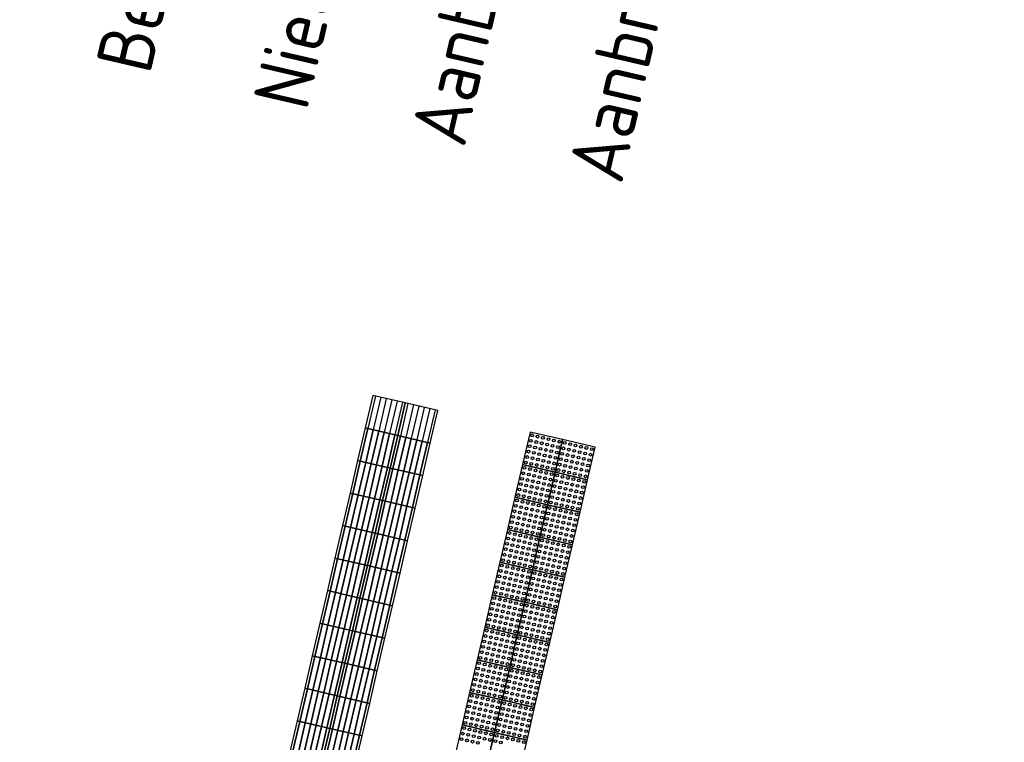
# Model space of a CAD drawing. Header units: metres. Extents: x 116958 to 118326, y 475500 to 477904.
# Tile 48 of 256: x 117847.99 to 117856.83, y 475938.35 to 475944.83. Entities that reach past the tile are written whole.
import ezdxf

# ---------------------------------------------------------------- set-up
doc = ezdxf.new("R2010")
doc.units = ezdxf.units.M
doc.header["$LTSCALE"] = 0.2
doc.layers.add('X-XX-AL-LEGENDA', color=2, linetype='Continuous')
doc.styles.get("Standard").update_dxf_attribs({"font": 'isocp.shx'})

msp = doc.modelspace()

# ---------------------------------------------------------------- linework, layer by layer
at = {"layer": 'X-XX-AL-LEGENDA', "color": 1}
for points in [[(117851.0919, 475941.1681), (117851.3841, 475941.1003), (117851.452, 475941.3925), (117851.1598, 475941.4604)], [(117851.3841, 475941.1003), (117851.6763, 475941.0324), (117851.7442, 475941.3246), (117851.452, 475941.3925)], [(117851.024, 475940.8759), (117851.3162, 475940.808), (117851.3841, 475941.1003), (117851.0919, 475941.1681)], [(117851.3162, 475940.808), (117851.6084, 475940.7402), (117851.6763, 475941.0324), (117851.3841, 475941.1003), (117851.3162, 475940.808)], [(117852.8649, 475941.0635), (117852.5726, 475941.1314), (117852.5048, 475940.8392), (117852.797, 475940.7713)], [(117853.1571, 475940.9956), (117852.8649, 475941.0635), (117852.797, 475940.7713), (117853.0892, 475940.7034)], [(117850.9561, 475940.5837), (117851.2483, 475940.5158), (117851.3162, 475940.808), (117851.024, 475940.8759)], [(117851.2483, 475940.5158), (117851.5406, 475940.4479), (117851.6084, 475940.7402), (117851.3162, 475940.808), (117851.2483, 475940.5158)], [(117852.797, 475940.7713), (117852.5048, 475940.8392), (117852.4369, 475940.547), (117852.7291, 475940.4791)], [(117853.0892, 475940.7034), (117852.797, 475940.7713), (117852.7291, 475940.4791), (117853.0213, 475940.4112), (117853.0892, 475940.7034)], [(117850.8882, 475940.2915), (117851.1805, 475940.2236), (117851.2483, 475940.5158), (117850.9561, 475940.5837)], [(117852.7291, 475940.4791), (117852.4369, 475940.547), (117852.369, 475940.2547), (117852.6612, 475940.1869)], [(117851.1805, 475940.2236), (117851.4727, 475940.1557), (117851.5406, 475940.4479), (117851.2483, 475940.5158), (117851.1805, 475940.2236)], [(117853.0213, 475940.4112), (117852.7291, 475940.4791), (117852.6612, 475940.1869), (117852.9534, 475940.119), (117853.0213, 475940.4112)], [(117850.8204, 475939.9993), (117851.1126, 475939.9314), (117851.1805, 475940.2236), (117850.8882, 475940.2915)], [(117851.1126, 475939.9314), (117851.4048, 475939.8635), (117851.4727, 475940.1557), (117851.1805, 475940.2236)], [(117852.6612, 475940.1869), (117852.369, 475940.2547), (117852.3011, 475939.9625), (117852.5933, 475939.8946)], [(117852.9534, 475940.119), (117852.6612, 475940.1869), (117852.5933, 475939.8946), (117852.8855, 475939.8267), (117852.9534, 475940.119)], [(117850.7525, 475939.707), (117851.0447, 475939.6392), (117851.1126, 475939.9314), (117850.8204, 475939.9993)], [(117851.0447, 475939.6392), (117851.3369, 475939.5713), (117851.4048, 475939.8635), (117851.1126, 475939.9314), (117851.0447, 475939.6392)], [(117852.5933, 475939.8946), (117852.3011, 475939.9625), (117852.2332, 475939.6703), (117852.5254, 475939.6024)], [(117852.8855, 475939.8267), (117852.5933, 475939.8946), (117852.5254, 475939.6024), (117852.8177, 475939.5345)], [(117850.6846, 475939.4148), (117850.9768, 475939.3469), (117851.0447, 475939.6392), (117850.7525, 475939.707)], [(117852.5254, 475939.6024), (117852.2332, 475939.6703), (117852.1653, 475939.3781), (117852.4576, 475939.3102)], [(117850.9768, 475939.3469), (117851.269, 475939.2791), (117851.3369, 475939.5713), (117851.0447, 475939.6392), (117850.9768, 475939.3469)], [(117852.8177, 475939.5345), (117852.5254, 475939.6024), (117852.4576, 475939.3102), (117852.7498, 475939.2423), (117852.8177, 475939.5345)], [(117850.6167, 475939.1226), (117850.9089, 475939.0547), (117850.9768, 475939.3469), (117850.6846, 475939.4148)], [(117852.4576, 475939.3102), (117852.1653, 475939.3781), (117852.0974, 475939.0859), (117852.3897, 475939.018)], [(117850.9089, 475939.0547), (117851.2011, 475938.9868), (117851.269, 475939.2791), (117850.9768, 475939.3469), (117850.9089, 475939.0547)], [(117852.7498, 475939.2423), (117852.4576, 475939.3102), (117852.3897, 475939.018), (117852.6819, 475938.9501), (117852.7498, 475939.2423)], [(117850.5488, 475938.8304), (117850.841, 475938.7625), (117850.9089, 475939.0547), (117850.6167, 475939.1226)], [(117850.841, 475938.7625), (117851.1333, 475938.6946), (117851.2011, 475938.9868), (117850.9089, 475939.0547)], [(117852.3897, 475939.018), (117852.0974, 475939.0859), (117852.0296, 475938.7936), (117852.3218, 475938.7258)], [(117852.6819, 475938.9501), (117852.3897, 475939.018), (117852.3218, 475938.7258), (117852.614, 475938.6579), (117852.6819, 475938.9501)], [(117850.4809, 475938.5382), (117850.7732, 475938.4703), (117850.841, 475938.7625), (117850.5488, 475938.8304)], [(117850.7732, 475938.4703), (117851.0654, 475938.4024), (117851.1333, 475938.6946), (117850.841, 475938.7625), (117850.7732, 475938.4703)], [(117852.3218, 475938.7258), (117852.0296, 475938.7936), (117851.9617, 475938.5014), (117852.2539, 475938.4335)], [(117852.614, 475938.6579), (117852.3218, 475938.7258), (117852.2539, 475938.4335), (117852.5461, 475938.3657)], [(117850.4131, 475938.246), (117850.7053, 475938.1781), (117850.7732, 475938.4703), (117850.4809, 475938.5382)], [(117852.2539, 475938.4335), (117851.9617, 475938.5014), (117851.8938, 475938.2092), (117852.186, 475938.1413)], [(117850.7053, 475938.1781), (117850.9975, 475938.1102), (117851.0654, 475938.4024), (117850.7732, 475938.4703), (117850.7053, 475938.1781)], [(117852.5461, 475938.3657), (117852.2539, 475938.4335), (117852.186, 475938.1413), (117852.4782, 475938.0734), (117852.5461, 475938.3657)]]:
    msp.add_lwpolyline(points, close=True, dxfattribs=at)
at = {"layer": 'X-XX-AL-LEGENDA', "color": 41}
for points in [[(117851.1841, 475941.4547), (117851.1162, 475941.1625)], [(117851.2328, 475941.4434), (117851.1649, 475941.1512)], [(117851.2815, 475941.4321), (117851.2137, 475941.1399)], [(117851.3302, 475941.4208), (117851.2624, 475941.1285)], [(117851.3789, 475941.4094), (117851.3111, 475941.1172)], [(117851.4276, 475941.3981), (117851.3598, 475941.1059)], [(117851.4763, 475941.3868), (117851.4085, 475941.0946)], [(117851.5251, 475941.3755), (117851.4572, 475941.0833)], [(117851.5738, 475941.3642), (117851.5059, 475941.072)], [(117851.6225, 475941.3529), (117851.5546, 475941.0607)], [(117851.6712, 475941.3416), (117851.6033, 475941.0493)], [(117851.7199, 475941.3303), (117851.652, 475941.038)], [(117851.1162, 475941.1625), (117851.0484, 475940.8703), (117851.1162, 475941.1625)], [(117851.165, 475941.1512), (117851.0971, 475940.859), (117851.165, 475941.1512)], [(117851.2137, 475941.1399), (117851.1458, 475940.8476), (117851.2137, 475941.1399)], [(117851.2624, 475941.1285), (117851.1945, 475940.8363), (117851.2624, 475941.1285)], [(117851.3111, 475941.1172), (117851.2432, 475940.825), (117851.3111, 475941.1172)], [(117851.3598, 475941.1059), (117851.2919, 475940.8137), (117851.3598, 475941.1059)], [(117851.4085, 475941.0946), (117851.3406, 475940.8024), (117851.4085, 475941.0946)], [(117851.4572, 475941.0833), (117851.3893, 475940.7911), (117851.4572, 475941.0833)], [(117851.5059, 475941.072), (117851.438, 475940.7798), (117851.5059, 475941.072)], [(117851.5546, 475941.0607), (117851.4867, 475940.7684), (117851.5546, 475941.0607)], [(117851.6033, 475941.0493), (117851.5354, 475940.7571), (117851.6033, 475941.0493)], [(117851.652, 475941.038), (117851.5841, 475940.7458), (117851.652, 475941.038)], [(117851.0484, 475940.8703), (117850.9805, 475940.578), (117851.0484, 475940.8703)], [(117851.0971, 475940.859), (117851.0292, 475940.5667), (117851.0971, 475940.859)], [(117851.1458, 475940.8476), (117851.0779, 475940.5554), (117851.1458, 475940.8476)], [(117851.1945, 475940.8363), (117851.1266, 475940.5441), (117851.1945, 475940.8363)], [(117851.2432, 475940.825), (117851.1753, 475940.5328), (117851.2432, 475940.825)], [(117851.2919, 475940.8137), (117851.224, 475940.5215), (117851.2919, 475940.8137)], [(117851.3406, 475940.8024), (117851.2727, 475940.5102), (117851.3406, 475940.8024)], [(117851.3893, 475940.7911), (117851.3214, 475940.4989), (117851.3893, 475940.7911)], [(117851.438, 475940.7798), (117851.3701, 475940.4875), (117851.438, 475940.7798)], [(117851.4867, 475940.7684), (117851.4188, 475940.4762), (117851.4867, 475940.7684)], [(117851.5354, 475940.7571), (117851.4675, 475940.4649), (117851.5354, 475940.7571)], [(117851.5841, 475940.7458), (117851.5162, 475940.4536), (117851.5841, 475940.7458)], [(117850.9805, 475940.578), (117850.9126, 475940.2858), (117850.9805, 475940.578)], [(117851.0292, 475940.5667), (117850.9613, 475940.2745), (117851.0292, 475940.5667)], [(117851.0779, 475940.5554), (117851.01, 475940.2632), (117851.0779, 475940.5554)], [(117851.1266, 475940.5441), (117851.0587, 475940.2519), (117851.1266, 475940.5441)], [(117851.1753, 475940.5328), (117851.1074, 475940.2406), (117851.1753, 475940.5328)], [(117851.224, 475940.5215), (117851.1561, 475940.2293), (117851.224, 475940.5215)], [(117851.2727, 475940.5102), (117851.2048, 475940.2179), (117851.2727, 475940.5102)], [(117851.3214, 475940.4989), (117851.2535, 475940.2066), (117851.3214, 475940.4989)], [(117851.3701, 475940.4875), (117851.3022, 475940.1953), (117851.3701, 475940.4875)], [(117851.4188, 475940.4762), (117851.3509, 475940.184), (117851.4188, 475940.4762)], [(117851.4675, 475940.4649), (117851.3996, 475940.1727), (117851.4675, 475940.4649)], [(117851.5162, 475940.4536), (117851.4483, 475940.1614), (117851.5162, 475940.4536)], [(117850.9126, 475940.2858), (117850.8447, 475939.9936), (117850.9126, 475940.2858)], [(117850.9613, 475940.2745), (117850.8934, 475939.9823), (117850.9613, 475940.2745)], [(117851.01, 475940.2632), (117850.9421, 475939.971), (117851.01, 475940.2632)], [(117851.0587, 475940.2519), (117850.9908, 475939.9597), (117851.0587, 475940.2519)], [(117851.1074, 475940.2406), (117851.0395, 475939.9484), (117851.1074, 475940.2406)], [(117851.1561, 475940.2293), (117851.0882, 475939.937), (117851.1561, 475940.2293)], [(117851.2048, 475940.2179), (117851.1369, 475939.9257), (117851.2048, 475940.2179)], [(117851.2535, 475940.2066), (117851.1856, 475939.9144), (117851.2535, 475940.2066)], [(117851.3022, 475940.1953), (117851.2343, 475939.9031), (117851.3022, 475940.1953)], [(117851.3509, 475940.184), (117851.283, 475939.8918), (117851.3509, 475940.184)], [(117851.3996, 475940.1727), (117851.3317, 475939.8805), (117851.3996, 475940.1727)], [(117851.4483, 475940.1614), (117851.3804, 475939.8692), (117851.4483, 475940.1614)], [(117850.8447, 475939.9936), (117850.7768, 475939.7014), (117850.8447, 475939.9936)], [(117850.8934, 475939.9823), (117850.8255, 475939.6901), (117850.8934, 475939.9823)], [(117850.9421, 475939.971), (117850.8742, 475939.6788), (117850.9421, 475939.971)], [(117850.9908, 475939.9597), (117850.9229, 475939.6675), (117850.9908, 475939.9597)], [(117851.0395, 475939.9484), (117850.9716, 475939.6561), (117851.0395, 475939.9484)], [(117851.0882, 475939.937), (117851.0203, 475939.6448), (117851.0882, 475939.937)], [(117851.1369, 475939.9257), (117851.069, 475939.6335), (117851.1369, 475939.9257)], [(117851.1856, 475939.9144), (117851.1177, 475939.6222), (117851.1856, 475939.9144)], [(117851.2343, 475939.9031), (117851.1665, 475939.6109), (117851.2343, 475939.9031)], [(117851.283, 475939.8918), (117851.2152, 475939.5996), (117851.283, 475939.8918)], [(117851.3317, 475939.8805), (117851.2639, 475939.5883), (117851.3317, 475939.8805)], [(117851.3804, 475939.8692), (117851.3126, 475939.5769), (117851.3804, 475939.8692)], [(117850.7768, 475939.7014), (117850.7089, 475939.4092), (117850.7768, 475939.7014)], [(117850.8255, 475939.6901), (117850.7576, 475939.3979), (117850.8255, 475939.6901)], [(117850.8742, 475939.6788), (117850.8063, 475939.3865), (117850.8742, 475939.6788)], [(117850.9229, 475939.6675), (117850.8551, 475939.3752), (117850.9229, 475939.6675)], [(117850.9716, 475939.6561), (117850.9038, 475939.3639), (117850.9716, 475939.6561)], [(117851.0203, 475939.6448), (117850.9525, 475939.3526), (117851.0203, 475939.6448)], [(117851.069, 475939.6335), (117851.0012, 475939.3413), (117851.069, 475939.6335)], [(117851.1177, 475939.6222), (117851.0499, 475939.33), (117851.1177, 475939.6222)], [(117851.1665, 475939.6109), (117851.0986, 475939.3187), (117851.1665, 475939.6109)], [(117851.2152, 475939.5996), (117851.1473, 475939.3073), (117851.2152, 475939.5996)], [(117851.2639, 475939.5883), (117851.196, 475939.296), (117851.2639, 475939.5883)], [(117851.3126, 475939.5769), (117851.2447, 475939.2847), (117851.3126, 475939.5769)], [(117850.7089, 475939.4092), (117850.6411, 475939.117), (117850.7089, 475939.4092)], [(117850.7576, 475939.3979), (117850.6898, 475939.1056), (117850.7576, 475939.3979)], [(117850.8063, 475939.3865), (117850.7385, 475939.0943), (117850.8063, 475939.3865)], [(117850.8551, 475939.3752), (117850.7872, 475939.083), (117850.8551, 475939.3752)], [(117850.9038, 475939.3639), (117850.8359, 475939.0717), (117850.9038, 475939.3639)], [(117850.9525, 475939.3526), (117850.8846, 475939.0604), (117850.9525, 475939.3526)], [(117851.0012, 475939.3413), (117850.9333, 475939.0491), (117851.0012, 475939.3413)], [(117851.0499, 475939.33), (117850.982, 475939.0378), (117851.0499, 475939.33)], [(117851.0986, 475939.3187), (117851.0307, 475939.0264), (117851.0986, 475939.3187)], [(117851.1473, 475939.3073), (117851.0794, 475939.0151), (117851.1473, 475939.3073)], [(117851.196, 475939.296), (117851.1281, 475939.0038), (117851.196, 475939.296)], [(117851.2447, 475939.2847), (117851.1768, 475938.9925), (117851.2447, 475939.2847)], [(117850.6411, 475939.117), (117850.5732, 475938.8247), (117850.6411, 475939.117)], [(117850.6898, 475939.1056), (117850.6219, 475938.8134), (117850.6898, 475939.1056)], [(117850.7385, 475939.0943), (117850.6706, 475938.8021), (117850.7385, 475939.0943)], [(117850.7872, 475939.083), (117850.7193, 475938.7908), (117850.7872, 475939.083)], [(117850.8359, 475939.0717), (117850.768, 475938.7795), (117850.8359, 475939.0717)], [(117850.8846, 475939.0604), (117850.8167, 475938.7682), (117850.8846, 475939.0604)], [(117850.9333, 475939.0491), (117850.8654, 475938.7569), (117850.9333, 475939.0491)], [(117850.982, 475939.0378), (117850.9141, 475938.7455), (117850.982, 475939.0378)], [(117851.0307, 475939.0264), (117850.9628, 475938.7342), (117851.0307, 475939.0264)], [(117851.0794, 475939.0151), (117851.0115, 475938.7229), (117851.0794, 475939.0151)], [(117851.1281, 475939.0038), (117851.0602, 475938.7116), (117851.1281, 475939.0038)], [(117851.1768, 475938.9925), (117851.1089, 475938.7003), (117851.1768, 475938.9925)], [(117850.5732, 475938.8247), (117850.5053, 475938.5325), (117850.5732, 475938.8247)], [(117850.6219, 475938.8134), (117850.554, 475938.5212), (117850.6219, 475938.8134)], [(117850.6706, 475938.8021), (117850.6027, 475938.5099), (117850.6706, 475938.8021)], [(117850.7193, 475938.7908), (117850.6514, 475938.4986), (117850.7193, 475938.7908)], [(117850.768, 475938.7795), (117850.7001, 475938.4873), (117850.768, 475938.7795)], [(117850.8167, 475938.7682), (117850.7488, 475938.4759), (117850.8167, 475938.7682)], [(117850.8654, 475938.7569), (117850.7975, 475938.4646), (117850.8654, 475938.7569)], [(117850.9141, 475938.7455), (117850.8462, 475938.4533), (117850.9141, 475938.7455)], [(117850.9628, 475938.7342), (117850.8949, 475938.442), (117850.9628, 475938.7342)], [(117851.0115, 475938.7229), (117850.9436, 475938.4307), (117851.0115, 475938.7229)], [(117851.0602, 475938.7116), (117850.9923, 475938.4194), (117851.0602, 475938.7116)], [(117851.1089, 475938.7003), (117851.041, 475938.4081), (117851.1089, 475938.7003)], [(117850.5053, 475938.5325), (117850.4374, 475938.2403), (117850.5053, 475938.5325)], [(117850.554, 475938.5212), (117850.4861, 475938.229), (117850.554, 475938.5212)], [(117850.6027, 475938.5099), (117850.5348, 475938.2177), (117850.6027, 475938.5099)], [(117850.6514, 475938.4986), (117850.5835, 475938.2064), (117850.6514, 475938.4986)], [(117850.7001, 475938.4873), (117850.6322, 475938.195), (117850.7001, 475938.4873)], [(117850.7488, 475938.4759), (117850.6809, 475938.1837), (117850.7488, 475938.4759)], [(117850.7975, 475938.4646), (117850.7296, 475938.1724), (117850.7975, 475938.4646)], [(117850.8462, 475938.4533), (117850.7783, 475938.1611), (117850.8462, 475938.4533)], [(117850.8949, 475938.442), (117850.827, 475938.1498), (117850.8949, 475938.442)], [(117850.9436, 475938.4307), (117850.8757, 475938.1385), (117850.9436, 475938.4307)], [(117850.9923, 475938.4194), (117850.9244, 475938.1272), (117850.9923, 475938.4194)], [(117851.041, 475938.4081), (117850.9731, 475938.1158), (117851.041, 475938.4081)]]:
    msp.add_lwpolyline(points, dxfattribs=at)
at = {"layer": 'X-XX-AL-LEGENDA', "color": 8}
for centre in [(117852.58, 475941.0527), (117852.5913, 475941.1014), (117852.64, 475941.0901), (117852.6887, 475941.0788), (117852.7374, 475941.0674), (117852.7861, 475941.0561), (117852.8348, 475941.0448), (117852.5574, 475940.9553), (117852.5687, 475941.004), (117852.6174, 475940.9927), (117852.6287, 475941.0414), (117852.6661, 475940.9813), (117852.6774, 475941.0301), (117852.7148, 475940.97), (117852.7261, 475941.0187), (117852.7635, 475940.9587), (117852.7748, 475941.0074), (117852.8235, 475940.9961), (117852.8722, 475940.9848), (117852.8835, 475941.0335), (117852.9209, 475940.9735), (117852.9323, 475941.0222), (117852.9696, 475940.9622), (117852.981, 475941.0109), (117853.0297, 475940.9996), (117853.0784, 475940.9882), (117853.1271, 475940.9769), (117852.5461, 475940.9066), (117852.5948, 475940.8953), (117852.6061, 475940.944), (117852.6435, 475940.8839), (117852.6548, 475940.9326), (117852.6922, 475940.8726), (117852.7035, 475940.9213), (117852.7522, 475940.91), (117852.8009, 475940.8987), (117852.8122, 475940.9474), (117852.8496, 475940.8874), (117852.8609, 475940.9361), (117852.8983, 475940.8761), (117852.9096, 475940.9248), (117852.9583, 475940.9135), (117853.007, 475940.9022), (117853.0183, 475940.9509), (117853.0557, 475940.8908), (117853.067, 475940.9395), (117853.1044, 475940.8795), (117853.1158, 475940.9282), (117852.5234, 475940.8092), (117852.5348, 475940.8579), (117852.5722, 475940.7979), (117852.5835, 475940.8466), (117852.6209, 475940.7865), (117852.6322, 475940.8352), (117852.6809, 475940.8239), (117852.7296, 475940.8126), (117852.7409, 475940.8613), (117852.7783, 475940.8013), (117852.7896, 475940.85), (117852.827, 475940.79), (117852.8383, 475940.8387), (117852.8757, 475940.7787), (117852.887, 475940.8274), (117852.9357, 475940.8161), (117852.947, 475940.8648), (117852.9844, 475940.8047), (117852.9957, 475940.8534), (117853.0331, 475940.7934), (117853.0444, 475940.8421), (117853.0818, 475940.7821), (117853.0931, 475940.8308), (117852.5008, 475940.7118), (117852.5121, 475940.7605), (117852.5495, 475940.7004), (117852.5608, 475940.7491), (117852.5982, 475940.6891), (117852.6095, 475940.7378), (117852.6582, 475940.7265), (117852.6696, 475940.7752), (117852.7069, 475940.7152), (117852.7183, 475940.7639), (117852.7556, 475940.7039), (117852.767, 475940.7526), (117852.8044, 475940.6926), (117852.8157, 475940.7413), (117852.8644, 475940.73), (117852.9131, 475940.7187), (117852.9244, 475940.7674), (117852.9618, 475940.7073), (117852.9731, 475940.756), (117853.0105, 475940.696), (117853.0218, 475940.7447), (117853.0705, 475940.7334), (117852.4782, 475940.6144), (117852.4895, 475940.6631), (117852.5269, 475940.603), (117852.5382, 475940.6517), (117852.5869, 475940.6404), (117852.6356, 475940.6291), (117852.6469, 475940.6778), (117852.6843, 475940.6178), (117852.6956, 475940.6665), (117852.733, 475940.6065), (117852.7443, 475940.6552), (117852.793, 475940.6439), (117852.8417, 475940.6326), (117852.8531, 475940.6813), (117852.8904, 475940.6212), (117852.9018, 475940.6699), (117852.9391, 475940.6099), (117852.9505, 475940.6586), (117852.9992, 475940.6473), (117853.0479, 475940.636), (117853.0592, 475940.6847), (117852.4556, 475940.5169), (117852.4669, 475940.5656), (117852.5156, 475940.5543), (117852.5643, 475940.543), (117852.5756, 475940.5917), (117852.613, 475940.5317), (117852.6243, 475940.5804), (117852.6617, 475940.5204), (117852.673, 475940.5691), (117852.7217, 475940.5578), (117852.7704, 475940.5465), (117852.7817, 475940.5952), (117852.8191, 475940.5352), (117852.8304, 475940.5839), (117852.8678, 475940.5238), (117852.8791, 475940.5725), (117852.9165, 475940.5125), (117852.9278, 475940.5612), (117852.9765, 475940.5499), (117852.9879, 475940.5986), (117853.0252, 475940.5386), (117853.0366, 475940.5873), (117852.4442, 475940.4682), (117852.493, 475940.4569), (117852.5043, 475940.5056), (117852.5417, 475940.4456), (117852.553, 475940.4943), (117852.5904, 475940.4343), (117852.6017, 475940.483), (117852.6391, 475940.423), (117852.6504, 475940.4717), (117852.6991, 475940.4604), (117852.7104, 475940.5091), (117852.7478, 475940.4491), (117852.7591, 475940.4978), (117852.7965, 475940.4377), (117852.8078, 475940.4865), (117852.8452, 475940.4264), (117852.8565, 475940.4751), (117852.9052, 475940.4638), (117852.9539, 475940.4525), (117852.9652, 475940.5012), (117853.0026, 475940.4412), (117853.0139, 475940.4899), (117852.4216, 475940.3708), (117852.4329, 475940.4195), (117852.4703, 475940.3595), (117852.4816, 475940.4082), (117852.519, 475940.3482), (117852.5303, 475940.3969), (117852.5677, 475940.3369), (117852.579, 475940.3856), (117852.6277, 475940.3743), (117852.6765, 475940.363), (117852.6878, 475940.4117), (117852.7252, 475940.3517), (117852.7365, 475940.4004), (117852.7739, 475940.3403), (117852.7852, 475940.389), (117852.8339, 475940.3777), (117852.8826, 475940.3664), (117852.8939, 475940.4151), (117852.9313, 475940.3551), (117852.9426, 475940.4038), (117852.98, 475940.3438), (117852.9913, 475940.3925), (117852.399, 475940.2734), (117852.4103, 475940.3221), (117852.4477, 475940.2621), (117852.459, 475940.3108), (117852.4964, 475940.2508), (117852.5077, 475940.2995), (117852.5564, 475940.2882), (117852.6051, 475940.2769), (117852.6164, 475940.3256), (117852.6538, 475940.2656), (117852.6651, 475940.3143), (117852.7025, 475940.2542), (117852.7138, 475940.303), (117852.7625, 475940.2916), (117852.8112, 475940.2803), (117852.8226, 475940.329), (117852.8599, 475940.269), (117852.8713, 475940.3177), (117852.9087, 475940.2577), (117852.92, 475940.3064), (117852.9574, 475940.2464), (117852.9687, 475940.2951), (117852.3764, 475940.176), (117852.3877, 475940.2247), (117852.4251, 475940.1647), (117852.4364, 475940.2134), (117852.4851, 475940.2021), (117852.5338, 475940.1908), (117852.5451, 475940.2395), (117852.5825, 475940.1795), (117852.5938, 475940.2282), (117852.6312, 475940.1682), (117852.6425, 475940.2169), (117852.6912, 475940.2055), (117852.7399, 475940.1942), (117852.7512, 475940.2429), (117852.7886, 475940.1829), (117852.7999, 475940.2316), (117852.8373, 475940.1716), (117852.8486, 475940.2203), (117852.886, 475940.1603), (117852.8973, 475940.209), (117852.946, 475940.1977), (117852.3537, 475940.0786), (117852.3651, 475940.1273), (117852.4138, 475940.116), (117852.4625, 475940.1047), (117852.4738, 475940.1534), (117852.5112, 475940.0934), (117852.5225, 475940.1421), (117852.5599, 475940.0821), (117852.5712, 475940.1308), (117852.6086, 475940.0708), (117852.6199, 475940.1195), (117852.6686, 475940.1081), (117852.6799, 475940.1568), (117852.7173, 475940.0968), (117852.7286, 475940.1455), (117852.766, 475940.0855), (117852.7773, 475940.1342), (117852.8147, 475940.0742), (117852.826, 475940.1229), (117852.8747, 475940.1116), (117852.9234, 475940.1003), (117852.9347, 475940.149), (117852.3311, 475939.9812), (117852.3424, 475940.0299), (117852.3911, 475940.0186), (117852.4024, 475940.0673), (117852.4398, 475940.0073), (117852.4511, 475940.056), (117852.4885, 475939.996), (117852.4998, 475940.0447), (117852.5372, 475939.9847), (117852.5485, 475940.0334), (117852.5973, 475940.022), (117852.646, 475940.0107), (117852.6573, 475940.0594), (117852.6947, 475939.9994), (117852.706, 475940.0481), (117852.7434, 475939.9881), (117852.7547, 475940.0368), (117852.8034, 475940.0255), (117852.8521, 475940.0142), (117852.8634, 475940.0629), (117852.9008, 475940.0029), (117852.9121, 475940.0516), (117852.3198, 475939.9325), (117852.3685, 475939.9212), (117852.3798, 475939.9699), (117852.4172, 475939.9099), (117852.4285, 475939.9586), (117852.4659, 475939.8986), (117852.4772, 475939.9473), (117852.5259, 475939.936), (117852.5746, 475939.9246), (117852.5859, 475939.9733), (117852.6233, 475939.9133), (117852.6346, 475939.962), (117852.672, 475939.902), (117852.6833, 475939.9507), (117852.732, 475939.9394), (117852.7808, 475939.9281), (117852.7921, 475939.9768), (117852.8295, 475939.9168), (117852.8408, 475939.9655), (117852.8782, 475939.9055), (117852.8895, 475939.9542), (117852.2972, 475939.8351), (117852.3085, 475939.8838), (117852.3459, 475939.8238), (117852.3572, 475939.8725), (117852.3946, 475939.8125), (117852.4059, 475939.8612), (117852.4546, 475939.8499), (117852.5033, 475939.8385), (117852.5146, 475939.8873), (117852.552, 475939.8272), (117852.5633, 475939.8759), (117852.6007, 475939.8159), (117852.612, 475939.8646), (117852.6494, 475939.8046), (117852.6607, 475939.8533), (117852.7094, 475939.842), (117852.7207, 475939.8907), (117852.7581, 475939.8307), (117852.7694, 475939.8794), (117852.8068, 475939.8194), (117852.8181, 475939.8681), (117852.8555, 475939.8081), (117852.8668, 475939.8568), (117852.2745, 475939.7377), (117852.2859, 475939.7864), (117852.3232, 475939.7264), (117852.3346, 475939.7751), (117852.3833, 475939.7638), (117852.432, 475939.7525), (117852.4433, 475939.8012), (117852.4807, 475939.7411), (117852.492, 475939.7898), (117852.5294, 475939.7298), (117852.5407, 475939.7785), (117852.5781, 475939.7185), (117852.5894, 475939.7672), (117852.6381, 475939.7559), (117852.6868, 475939.7446), (117852.6981, 475939.7933), (117852.7355, 475939.7333), (117852.7468, 475939.782), (117852.7842, 475939.722), (117852.7955, 475939.7707), (117852.8442, 475939.7594), (117852.2519, 475939.6403), (117852.2632, 475939.689), (117852.3006, 475939.629), (117852.3119, 475939.6777), (117852.3606, 475939.6664), (117852.3719, 475939.7151), (117852.4093, 475939.6551), (117852.4206, 475939.7038), (117852.458, 475939.6437), (117852.4694, 475939.6924), (117852.5067, 475939.6324), (117852.5181, 475939.6811), (117852.5668, 475939.6698), (117852.6155, 475939.6585), (117852.6268, 475939.7072), (117852.6642, 475939.6472), (117852.6755, 475939.6959), (117852.7129, 475939.6359), (117852.7242, 475939.6846), (117852.7729, 475939.6733), (117852.8216, 475939.6619), (117852.8329, 475939.7106), (117852.2293, 475939.5429), (117852.2406, 475939.5916), (117852.2893, 475939.5803), (117852.338, 475939.569), (117852.3493, 475939.6177), (117852.3867, 475939.5576), (117852.398, 475939.6063), (117852.4354, 475939.5463), (117852.4467, 475939.595), (117852.4954, 475939.5837), (117852.5441, 475939.5724), (117852.5554, 475939.6211), (117852.5928, 475939.5611), (117852.6041, 475939.6098), (117852.6415, 475939.5498), (117852.6529, 475939.5985), (117852.7016, 475939.5872), (117852.7503, 475939.5759), (117852.7616, 475939.6246), (117852.799, 475939.5645), (117852.8103, 475939.6132), (117852.218, 475939.4942), (117852.2667, 475939.4829), (117852.278, 475939.5316), (117852.3154, 475939.4716), (117852.3267, 475939.5203), (117852.3641, 475939.4602), (117852.3754, 475939.5089), (117852.4241, 475939.4976), (117852.4728, 475939.4863), (117852.4841, 475939.535), (117852.5215, 475939.475), (117852.5328, 475939.5237), (117852.5702, 475939.4637), (117852.5815, 475939.5124), (117852.6189, 475939.4524), (117852.6302, 475939.5011), (117852.6789, 475939.4898), (117852.6902, 475939.5385), (117852.7276, 475939.4784), (117852.7389, 475939.5271), (117852.7763, 475939.4671), (117852.7876, 475939.5158), (117852.1953, 475939.3968), (117852.2067, 475939.4455), (117852.244, 475939.3855), (117852.2554, 475939.4342), (117852.2927, 475939.3741), (117852.3041, 475939.4228), (117852.3415, 475939.3628), (117852.3528, 475939.4115), (117852.4015, 475939.4002), (117852.4128, 475939.4489), (117852.4502, 475939.3889), (117852.4615, 475939.4376), (117852.4989, 475939.3776), (117852.5102, 475939.4263), (117852.5476, 475939.3663), (117852.5589, 475939.415), (117852.6076, 475939.4037), (117852.6563, 475939.3924), (117852.6676, 475939.4411), (117852.705, 475939.381), (117852.7163, 475939.4297), (117852.7537, 475939.3697), (117852.765, 475939.4184), (117852.1727, 475939.2994), (117852.184, 475939.3481), (117852.2214, 475939.2881), (117852.2327, 475939.3368), (117852.2701, 475939.2767), (117852.2814, 475939.3254), (117852.3301, 475939.3141), (117852.3788, 475939.3028), (117852.3902, 475939.3515), (117852.4275, 475939.2915), (117852.4389, 475939.3402), (117852.4762, 475939.2802), (117852.4876, 475939.3289), (117852.5363, 475939.3176), (117852.585, 475939.3063), (117852.5963, 475939.355), (117852.6337, 475939.2949), (117852.645, 475939.3437), (117852.6824, 475939.2836), (117852.6937, 475939.3323), (117852.7424, 475939.321), (117852.1501, 475939.202), (117852.1614, 475939.2507), (117852.1988, 475939.1906), (117852.2101, 475939.2394), (117852.2588, 475939.228), (117852.3075, 475939.2167), (117852.3188, 475939.2654), (117852.3562, 475939.2054), (117852.3675, 475939.2541), (117852.4049, 475939.1941), (117852.4162, 475939.2428), (117852.4649, 475939.2315), (117852.5136, 475939.2202), (117852.525, 475939.2689), (117852.5623, 475939.2089), (117852.5737, 475939.2576), (117852.611, 475939.1975), (117852.6224, 475939.2462), (117852.6597, 475939.1862), (117852.6711, 475939.2349), (117852.7198, 475939.2236), (117852.7311, 475939.2723), (117852.1275, 475939.1046), (117852.1388, 475939.1533), (117852.1875, 475939.1419), (117852.2362, 475939.1306), (117852.2475, 475939.1793), (117852.2849, 475939.1193), (117852.2962, 475939.168), (117852.3336, 475939.108), (117852.3449, 475939.1567), (117852.3823, 475939.0967), (117852.3936, 475939.1454), (117852.4423, 475939.1341), (117852.4536, 475939.1828), (117852.491, 475939.1228), (117852.5023, 475939.1715), (117852.5397, 475939.1114), (117852.551, 475939.1602), (117852.5884, 475939.1001), (117852.5997, 475939.1488), (117852.6484, 475939.1375), (117852.6971, 475939.1262), (117852.7084, 475939.1749), (117852.1161, 475939.0559), (117852.1648, 475939.0445), (117852.1762, 475939.0932), (117852.2136, 475939.0332), (117852.2249, 475939.0819), (117852.2623, 475939.0219), (117852.2736, 475939.0706), (117852.311, 475939.0106), (117852.3223, 475939.0593), (117852.371, 475939.048), (117852.4197, 475939.0367), (117852.431, 475939.0854), (117852.4684, 475939.0254), (117852.4797, 475939.0741), (117852.5171, 475939.014), (117852.5284, 475939.0627), (117852.5771, 475939.0514), (117852.6258, 475939.0401), (117852.6371, 475939.0888), (117852.6745, 475939.0288), (117852.6858, 475939.0775), (117852.0935, 475938.9584), (117852.1048, 475939.0071), (117852.1422, 475938.9471), (117852.1535, 475938.9958), (117852.1909, 475938.9358), (117852.2022, 475938.9845), (117852.2396, 475938.9245), (117852.2509, 475938.9732), (117852.2996, 475938.9619), (117852.3483, 475938.9506), (117852.3597, 475938.9993), (117852.397, 475938.9393), (117852.4084, 475938.988), (117852.4458, 475938.928), (117852.4571, 475938.9767), (117852.5058, 475938.9653), (117852.5545, 475938.954), (117852.5658, 475939.0027), (117852.6032, 475938.9427), (117852.6145, 475938.9914), (117852.6519, 475938.9314), (117852.6632, 475938.9801), (117852.0709, 475938.861), (117852.0822, 475938.9097), (117852.1196, 475938.8497), (117852.1309, 475938.8984), (117852.1683, 475938.8384), (117852.1796, 475938.8871), (117852.2283, 475938.8758), (117852.277, 475938.8645), (117852.2883, 475938.9132), (117852.3257, 475938.8532), (117852.337, 475938.9019), (117852.3744, 475938.8419), (117852.3857, 475938.8906), (117852.4344, 475938.8792), (117852.4831, 475938.8679), (117852.4945, 475938.9166), (117852.5318, 475938.8566), (117852.5432, 475938.9053), (117852.5805, 475938.8453), (117852.5919, 475938.894), (117852.6293, 475938.834), (117852.6406, 475938.8827), (117852.0483, 475938.7636), (117852.0596, 475938.8123), (117852.097, 475938.7523), (117852.1083, 475938.801), (117852.157, 475938.7897), (117852.2057, 475938.7784), (117852.217, 475938.8271), (117852.2544, 475938.7671), (117852.2657, 475938.8158), (117852.3031, 475938.7558), (117852.3144, 475938.8045), (117852.3518, 475938.7445), (117852.3631, 475938.7932), (117852.4118, 475938.7818), (117852.4231, 475938.8305), (117852.4605, 475938.7705), (117852.4718, 475938.8192), (117852.5092, 475938.7592), (117852.5205, 475938.8079), (117852.5579, 475938.7479), (117852.5692, 475938.7966), (117852.6179, 475938.7853), (117852.0256, 475938.6662), (117852.0369, 475938.7149), (117852.0743, 475938.6549), (117852.0856, 475938.7036), (117852.1344, 475938.6923), (117852.1457, 475938.741), (117852.1831, 475938.681), (117852.1944, 475938.7297), (117852.2318, 475938.6697), (117852.2431, 475938.7184), (117852.2805, 475938.6584), (117852.2918, 475938.7071), (117852.3405, 475938.6957), (117852.3892, 475938.6844), (117852.4005, 475938.7331), (117852.4379, 475938.6731), (117852.4492, 475938.7218), (117852.4866, 475938.6618), (117852.4979, 475938.7105), (117852.5466, 475938.6992), (117852.5953, 475938.6879), (117852.6066, 475938.7366), (117852.003, 475938.5688), (117852.0143, 475938.6175), (117852.063, 475938.6062), (117852.1117, 475938.5949), (117852.123, 475938.6436), (117852.1604, 475938.5836), (117852.1717, 475938.6323), (117852.2091, 475938.5723), (117852.2204, 475938.621), (117852.2691, 475938.6097), (117852.3179, 475938.5983), (117852.3292, 475938.647), (117852.3666, 475938.587), (117852.3779, 475938.6357), (117852.4153, 475938.5757), (117852.4266, 475938.6244), (117852.4753, 475938.6131), (117852.524, 475938.6018), (117852.5353, 475938.6505), (117852.5727, 475938.5905), (117852.584, 475938.6392), (117851.9917, 475938.5201), (117852.0404, 475938.5088), (117852.0517, 475938.5575), (117852.0891, 475938.4975), (117852.1004, 475938.5462), (117852.1378, 475938.4862), (117852.1491, 475938.5349), (117852.1978, 475938.5236), (117852.2465, 475938.5123), (117852.2578, 475938.561), (117852.2952, 475938.5009), (117852.3065, 475938.5496), (117852.3439, 475938.4896), (117852.3552, 475938.5383), (117852.3926, 475938.4783), (117852.4039, 475938.527), (117852.4526, 475938.5157), (117852.464, 475938.5644), (117852.5013, 475938.5044), (117852.5127, 475938.5531), (117852.5501, 475938.4931), (117852.5614, 475938.5418), (117851.9691, 475938.4227), (117851.9804, 475938.4714), (117852.0178, 475938.4114), (117852.0291, 475938.4601), (117852.0665, 475938.4001), (117852.0778, 475938.4488), (117852.1265, 475938.4375), (117852.1752, 475938.4262), (117852.1865, 475938.4749), (117852.2239, 475938.4148), (117852.2352, 475938.4635), (117852.2726, 475938.4035), (117852.2839, 475938.4522), (117852.3213, 475938.3922), (117852.3326, 475938.4409), (117852.3813, 475938.4296), (117852.43, 475938.4183), (117852.4413, 475938.467), (117852.4787, 475938.407), (117852.49, 475938.4557), (117852.5274, 475938.3957), (117852.5387, 475938.4444), (117851.9577, 475938.374), (117852.0065, 475938.3627), (117852.0552, 475938.3514), (117852.1039, 475938.3401), (117852.1152, 475938.3888), (117852.1639, 475938.3775), (117852.2126, 475938.3661), (117852.2613, 475938.3548), (117852.31, 475938.3435), (117852.37, 475938.3809), (117852.4187, 475938.3696), (117852.4674, 475938.3583), (117852.5161, 475938.347)]:
    msp.add_circle(centre, 0.0125, dxfattribs=at)

# ---------------------------------------------------------------- texts
at = {"layer": 'X-XX-AL-LEGENDA'}
for s, p in [('Aanbrengen verkeersbordpaal, incl. verkeersbord (met RVV-nummer) door derden', (117847.7453, 475944.659)), ('Aanbrengen geleidetegels, 300x300x60 mm, geel', (117851.9821, 475943.6744)), ('Aanbrengen noppentegels, 300x300x60 mm, wit', (117853.3944, 475943.3463)), ('Nieuwe locatie lichtmast (door derden)', (117850.5699, 475944.0029)), ('Bestaande lichtmast ', (117849.1576, 475944.331))]:
    msp.add_text(s, height=0.5, rotation=76.92186, dxfattribs=at).set_placement(p)

doc.saveas('drawing.dxf')
